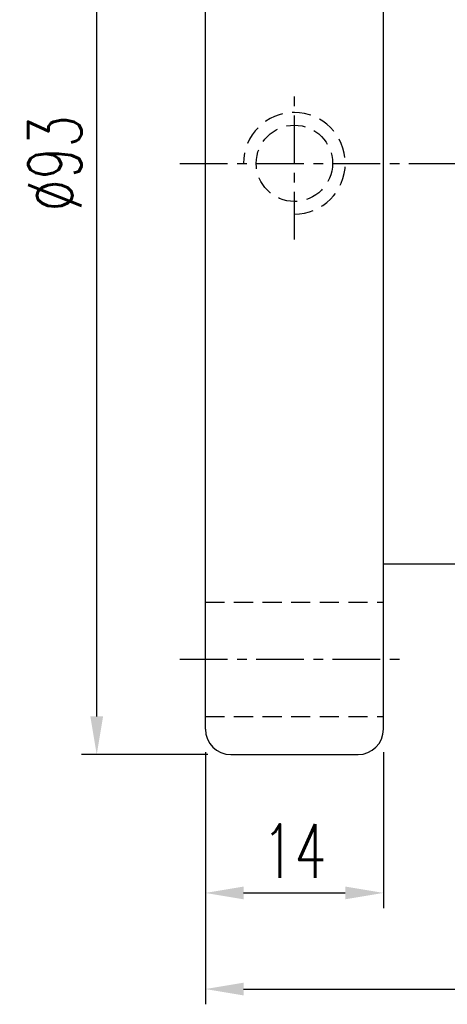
# Model space of a CAD drawing. Extents: x 36 to 522, y 47 to 427.
# Tile 2 of 49: x 156 to 189, y 47 to 125. Entities that reach past the tile are written whole.
import ezdxf

# ---------------------------------------------------------------- set-up
doc = ezdxf.new("R2010")
doc.units = 0
doc.header["$LTSCALE"] = 3
doc.header["$MEASUREMENT"] = 0
doc.header["$PDMODE"] = 1
doc.linetypes.add('CENTER', pattern=[2, 1.25, -0.25, 0.25, -0.25])
doc.linetypes.add('DASHED', pattern=[0.75, 0.5, -0.25])
doc.layers.get('DEFPOINTS').update_dxf_attribs({"linetype": 'CONTINUOUS'})
for name, color, linetype in [('CL', 1, 'CENTER'), ('DIM', 4, 'CONTINUOUS'), ('HID', 2, 'DASHED'), ('OUT', 3, 'CONTINUOUS')]:
    doc.layers.add(name, color=color, linetype=linetype)
doc.styles.add('CHN', font='SIMPLEX.shx', dxfattribs={"width": 0.7, "bigfont": 'CHINESET.shx'})
doc.styles.add('DIM-7', font='SIMPLEX.shx', dxfattribs={"width": 0.7, "bigfont": 'chineset.shx'})
doc.dimstyles.get("Standard").update_dxf_attribs({"dimscale": 0, "dimtxt": 4, "dimasz": 3, "dimexe": 1, "dimexo": 0.5, "dimgap": 1, "dimtad": 1, "dimdsep": 46, "dimtxsty": 'CHN', "dimcen": 0.09, "dimclrd": 256, "dimclre": 256, "dimclrt": 256, "dimadec": 0, "dimazin": 0, "dimtp": 1, "dimtm": 1, "dimtfac": 0.6, "dimtix": 1, "dimtmove": 2, "dimatfit": 3, "dimfxl": 1, "dimtvp": 0.85, "dimtolj": 1, "dimarcsym": 0})

# ---------------------------------------------------------------- blocks, each defined once
blk = doc.blocks.new('*D2')
at = {"layer": 'DEFPOINTS', "color": 0, "linetype": 'Continuous', "transparency": 16777216}
for p in [(170.19, 68.814), (184.19, 68.814), (184.19, 55.936)]:
    blk.add_point(p, dxfattribs=at)
at = {"layer": 'DIM', "color": 0, "linetype": 'Continuous', "lineweight": -2, "transparency": 16777216}
for p, q in [((170.19, 67.014), (170.19, 54.736)), ((184.19, 67.014), (184.19, 54.736)), ((173.19, 55.936), (181.19, 55.936))]:
    blk.add_line(p, q, dxfattribs=at)
at = {"layer": 'DIM', "color": 0, "linetype": 'Continuous', "transparency": 16777216}
for points in [[(173.19, 56.436), (173.19, 55.436), (170.19, 55.936)], [(181.19, 56.436), (181.19, 55.436), (184.19, 55.936)]]:
    blk.add_solid(points, dxfattribs=at)
at = {"layer": 'DIM', "color": 0, "linetype": 'Continuous', "transparency": 16777216, "insert": (177.19, 59.236), "char_height": 4.2, "attachment_point": 5, "style": 'DIM-7'}
blk.add_mtext('\\A1;14', dxfattribs=at)
blk = doc.blocks.new('*D3')
at = {"layer": 'DEFPOINTS', "color": 0, "linetype": 'Continuous', "transparency": 16777216}
for p in [(237.19, 83.314), (170.19, 68.814), (237.19, 48.377)]:
    blk.add_point(p, dxfattribs=at)
at = {"layer": 'DIM', "color": 0, "linetype": 'Continuous', "lineweight": -2, "transparency": 16777216}
for p, q in [((237.19, 81.514), (237.19, 47.177)), ((170.19, 67.014), (170.19, 47.177)), ((173.19, 48.377), (234.19, 48.377))]:
    blk.add_line(p, q, dxfattribs=at)
at = {"layer": 'DIM', "color": 0, "linetype": 'Continuous', "transparency": 16777216}
for points in [[(173.19, 48.877), (173.19, 47.877), (170.19, 48.377)], [(234.19, 48.877), (234.19, 47.877), (237.19, 48.377)]]:
    blk.add_solid(points, dxfattribs=at)
at = {"layer": 'DIM', "color": 0, "linetype": 'Continuous', "transparency": 16777216, "insert": (203.69, 51.677), "char_height": 4.2, "attachment_point": 5, "style": 'DIM-7'}
blk.add_mtext('\\A1;67', dxfattribs=at)
blk = doc.blocks.new('*D4')
at = {"layer": 'DEFPOINTS', "color": 0, "linetype": 'Continuous', "transparency": 16777216}
for p in [(161.651, 159.814), (172.19, 159.814), (172.19, 66.814)]:
    blk.add_point(p, dxfattribs=at)
at = {"layer": 'DIM', "color": 0, "linetype": 'Continuous', "lineweight": -2, "transparency": 16777216}
for p, q in [((170.39, 159.814), (160.451, 159.814)), ((161.651, 69.814), (161.651, 156.814)), ((170.39, 66.814), (160.451, 66.814))]:
    blk.add_line(p, q, dxfattribs=at)
at = {"layer": 'DIM', "color": 0, "linetype": 'Continuous', "transparency": 16777216}
for points in [[(161.151, 156.814), (162.151, 156.814), (161.651, 159.814)], [(161.151, 69.814), (162.151, 69.814), (161.651, 66.814)]]:
    blk.add_solid(points, dxfattribs=at)
at = {"layer": 'DIM', "color": 0, "linetype": 'Continuous', "transparency": 16777216, "insert": (158.351, 113.314), "char_height": 4.2, "attachment_point": 5, "rotation": 90, "style": 'DIM-7'}
blk.add_mtext('\\A1;%%c93', dxfattribs=at)

msp = doc.modelspace()

# ---------------------------------------------------------------- linework, layer by layer
at = {"layer": 'CL', "color": 7}
for p, q in [((177.19, 107.314), (177.19, 119.314)), ((168.19, 113.314), (242.471, 113.314)), ((168.19, 74.314), (186.19, 74.314))]:
    msp.add_line(p, q, dxfattribs=at)
at = {"layer": 'HID', "color": 7}
for p, q in [((170.19, 78.814), (184.19, 78.814)), ((170.19, 69.814), (184.19, 69.814))]:
    msp.add_line(p, q, dxfattribs=at)
msp.add_circle((177.19, 113.314), 3, dxfattribs=at)
msp.add_arc((177.19, 113.314), 4, 270, 180, dxfattribs=at)
at = {"layer": 'OUT', "color": 7}
for p, q in [((170.19, 68.814), (170.19, 157.814)), ((184.19, 68.814), (184.19, 157.814)), ((184.19, 81.814), (235.69, 81.814)), ((172.19, 66.814), (182.19, 66.814))]:
    msp.add_line(p, q, dxfattribs=at)
for centre, start, end in [((172.19, 68.814), 180, 270), ((182.19, 68.814), 270, 0)]:
    msp.add_arc(centre, 2, start, end, dxfattribs=at)

# ---------------------------------------------------------------- dimensions: what is measured, and where the dimension line sits
at = {"layer": 'DIM', "color": 7, "linetype": 'Continuous'}
dim = msp.add_linear_dim(base=(161.651, 159.814), p1=(172.19, 66.814), p2=(172.19, 159.814), angle=90, text='%%c<>', dimstyle='STANDARD', override={"dimscale": 1.2, "dimtxt": 3.5, "dimasz": 2.5, "dimexo": 1.5, "dimtxsty": 'DIM-7', "dimclrd": 0, "dimclre": 0, "dimclrt": 0, "dimtmove": 0, "dimtvp": 0.971429}, dxfattribs=at)
dim.commit()
dim.dimension.update_dxf_attribs({"geometry": '*D4', "text_midpoint": (158.351, 113.314)})
for base, p2, picture, middle in [((237.19, 48.377), (237.19, 83.314), '*D3', (203.69, 51.677)), ((184.19, 55.936), (184.19, 68.814), '*D2', (177.19, 59.236))]:
    dim = msp.add_linear_dim(base=base, p1=(170.19, 68.814), p2=p2, dimstyle='STANDARD', override={"dimscale": 1.2, "dimtxt": 3.5, "dimasz": 2.5, "dimexo": 1.5, "dimtxsty": 'DIM-7', "dimclrd": 0, "dimclre": 0, "dimclrt": 0, "dimtmove": 0, "dimtvp": 0.971429}, dxfattribs=at)
    dim.commit()
    dim.dimension.update_dxf_attribs({"geometry": picture, "text_midpoint": middle})

doc.saveas('drawing.dxf')
